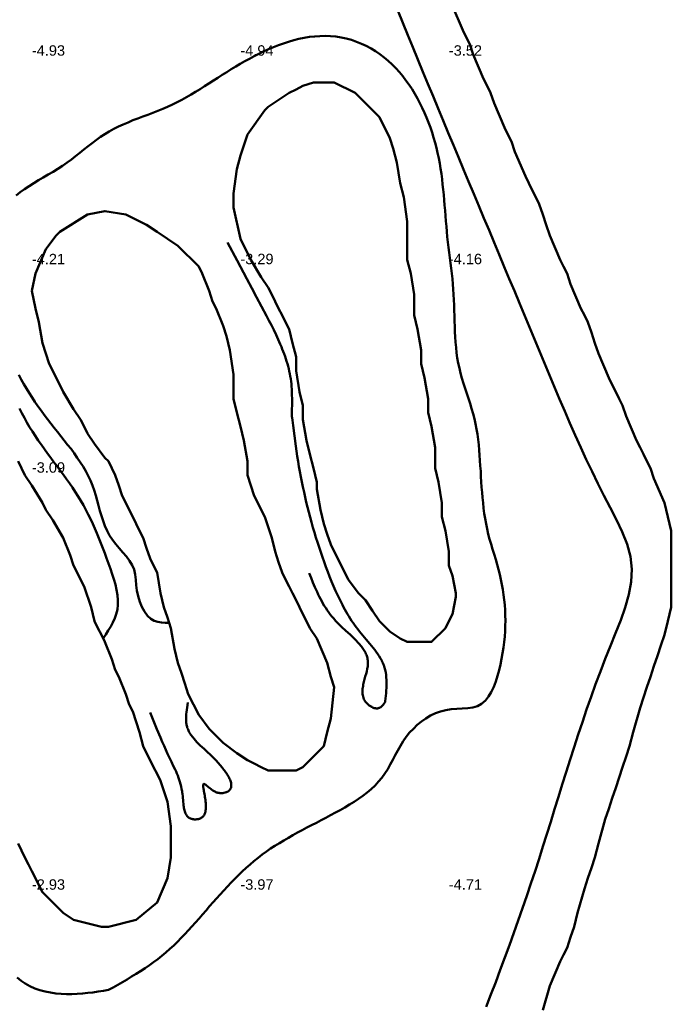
# Model space of a CAD drawing. Header units: metres. Extents: x 239209 to 240490, y 582227 to 583974.
# Tile 40 of 42: x 240108 to 240202, y 583430 to 583572. Entities that reach past the tile are written whole.
import ezdxf

# ---------------------------------------------------------------- set-up
doc = ezdxf.new("R2010")
doc.units = ezdxf.units.M
for name, color, linetype, lineweight in [('B-WE-GW-WATERGANG_BODEM-G', 90, 'Continuous', 18), ('B-WE-SURFACE-GRENS-G', 150, 'Continuous', 18), ('TM-SURFACE-TIN-LABELPeiling axel', 7, 'Continuous', 18)]:
    doc.layers.add(name, color=color, linetype=linetype, lineweight=lineweight)
doc.styles.get("Standard").update_dxf_attribs({"font": 'arial.ttf'})

# ---------------------------------------------------------------- blocks, each defined once
blk = doc.blocks.new('*U549')
at = {"layer": 'TM-SURFACE-TIN-LABELPeiling axel', "color": 7, "linetype": 'Continuous', "lineweight": 18, "insert": (240109.99, 583447.09, -2.93), "char_height": 1.5, "attachment_point": 4}
blk.add_mtext('{\\fArial|b0|i0|c0|p34;-2.93}', dxfattribs=at)
blk = doc.blocks.new('*U550')
at = {"layer": 'TM-SURFACE-TIN-LABELPeiling axel', "color": 7, "linetype": 'Continuous', "lineweight": 18, "insert": (240109.99, 583507.09, -3.09), "char_height": 1.5, "attachment_point": 4}
blk.add_mtext('{\\fArial|b0|i0|c0|p34;-3.09}', dxfattribs=at)
blk = doc.blocks.new('*U551')
at = {"layer": 'TM-SURFACE-TIN-LABELPeiling axel', "color": 7, "linetype": 'Continuous', "lineweight": 18, "insert": (240109.99, 583537.09, -4.21), "char_height": 1.5, "attachment_point": 4}
blk.add_mtext('{\\fArial|b0|i0|c0|p34;-4.21}', dxfattribs=at)
blk = doc.blocks.new('*U552')
at = {"layer": 'TM-SURFACE-TIN-LABELPeiling axel', "color": 7, "linetype": 'Continuous', "lineweight": 18, "insert": (240109.99, 583567.09, -4.93), "char_height": 1.5, "attachment_point": 4}
blk.add_mtext('{\\fArial|b0|i0|c0|p34;-4.93}', dxfattribs=at)
blk = doc.blocks.new('*U580')
at = {"layer": 'TM-SURFACE-TIN-LABELPeiling axel', "color": 7, "linetype": 'Continuous', "lineweight": 18, "insert": (240139.99, 583447.09, -3.97), "char_height": 1.5, "attachment_point": 4}
blk.add_mtext('{\\fArial|b0|i0|c0|p34;-3.97}', dxfattribs=at)
blk = doc.blocks.new('*U581')
at = {"layer": 'TM-SURFACE-TIN-LABELPeiling axel', "color": 7, "linetype": 'Continuous', "lineweight": 18, "insert": (240139.99, 583537.09, -3.29), "char_height": 1.5, "attachment_point": 4}
blk.add_mtext('{\\fArial|b0|i0|c0|p34;-3.29}', dxfattribs=at)
blk = doc.blocks.new('*U582')
at = {"layer": 'TM-SURFACE-TIN-LABELPeiling axel', "color": 7, "linetype": 'Continuous', "lineweight": 18, "insert": (240139.99, 583567.09, -4.94), "char_height": 1.5, "attachment_point": 4}
blk.add_mtext('{\\fArial|b0|i0|c0|p34;-4.94}', dxfattribs=at)
blk = doc.blocks.new('*U601')
at = {"layer": 'TM-SURFACE-TIN-LABELPeiling axel', "color": 7, "linetype": 'Continuous', "lineweight": 18, "insert": (240169.99, 583447.09, -4.71), "char_height": 1.5, "attachment_point": 4}
blk.add_mtext('{\\fArial|b0|i0|c0|p34;-4.71}', dxfattribs=at)
blk = doc.blocks.new('*U602')
at = {"layer": 'TM-SURFACE-TIN-LABELPeiling axel', "color": 7, "linetype": 'Continuous', "lineweight": 18, "insert": (240169.99, 583537.09, -4.16), "char_height": 1.5, "attachment_point": 4}
blk.add_mtext('{\\fArial|b0|i0|c0|p34;-4.16}', dxfattribs=at)
blk = doc.blocks.new('*U603')
at = {"layer": 'TM-SURFACE-TIN-LABELPeiling axel', "color": 7, "linetype": 'Continuous', "lineweight": 18, "insert": (240169.99, 583567.09, -3.52), "char_height": 1.5, "attachment_point": 4}
blk.add_mtext('{\\fArial|b0|i0|c0|p34;-3.52}', dxfattribs=at)

msp = doc.modelspace()

# ---------------------------------------------------------------- linework, layer by layer
at = {"layer": 'B-WE-GW-WATERGANG_BODEM-G', "lineweight": 50}
for points in [[(240175.37, 583429.51, -4.59), (240176.05, 583431.29, -4.58), (240176.73, 583433.06, -4.59), (240177.39, 583434.83, -4.54), (240178.06, 583436.61, -4.5), (240178.71, 583438.38, -4.49), (240179.35, 583440.16, -4.46), (240179.98, 583441.93, -4.47), (240180.6, 583443.71, -4.47), (240181.21, 583445.48, -4.48), (240181.81, 583447.26, -4.43), (240182.4, 583449.03, -4.45), (240182.97, 583450.81, -4.43), (240183.53, 583452.58, -4.38), (240184.09, 583454.36, -4.37), (240184.65, 583456.14, -4.37), (240185.2, 583457.92, -4.41), (240185.75, 583459.7, -4.41), (240186.3, 583461.49, -4.43), (240186.86, 583463.28, -4.46), (240187.43, 583465.07, -4.44), (240188.01, 583466.87, -4.39), (240188.59, 583468.67, -4.46), (240189.2, 583470.47, -4.45), (240189.81, 583472.28, -4.45), (240190.45, 583474.1, -4.47), (240191.11, 583475.92, -4.47), (240191.79, 583477.75, -4.47), (240192.5, 583479.58, -4.45), (240193.23, 583481.42, -4.36), (240193.99, 583483.27, -4.31), (240194.72, 583485.12, -4.31), (240195.37, 583486.97, -4.3), (240195.89, 583488.82, -4.29), (240196.22, 583490.65, -4.26), (240196.32, 583492.47, -4.26), (240196.12, 583494.27, -4.33), (240195.64, 583496.05, -4.33), (240194.95, 583497.82, -4.27), (240194.11, 583499.58, -4.32), (240193.21, 583501.32, -4.34), (240192.31, 583503.07, -4.33), (240191.44, 583504.8, -4.34), (240190.59, 583506.54, -4.35), (240189.77, 583508.27, -4.4), (240188.96, 583510, -4.45), (240188.18, 583511.73, -4.47), (240187.41, 583513.46, -4.45), (240186.66, 583515.19, -4.43), (240185.92, 583516.92, -4.48), (240185.18, 583518.64, -4.54), (240184.46, 583520.37, -4.57), (240183.74, 583522.1, -4.59), (240183.02, 583523.83, -4.63), (240182.3, 583525.56, -4.6), (240181.58, 583527.29, -4.58), (240180.86, 583529.03, -4.59), (240180.14, 583530.76, -4.53), (240179.42, 583532.5, -4.55), (240178.69, 583534.24, -4.55), (240177.96, 583535.99, -4.52), (240177.23, 583537.73, -4.56), (240176.5, 583539.48, -4.6), (240175.77, 583541.23, -4.62), (240175.04, 583542.98, -4.62), (240174.3, 583544.73, -4.6), (240173.57, 583546.48, -4.62), (240172.84, 583548.23, -4.67), (240172.1, 583549.99, -4.61), (240171.37, 583551.74, -4.59), (240170.64, 583553.5, -4.59), (240169.9, 583555.25, -4.62), (240169.17, 583557.01, -4.62), (240168.44, 583558.77, -4.62), (240167.71, 583560.52, -4.64), (240166.98, 583562.28, -4.62), (240166.25, 583564.04, -4.61), (240165.52, 583565.8, -4.62), (240164.8, 583567.56, -4.59), (240164.08, 583569.32, -4.57), (240163.35, 583571.07, -4.55), (240162.63, 583572.83, -4.56)], [(240107.88, 583433.73, -4.93), (240108.44, 583433.26, -4.92), (240109.05, 583432.84, -4.93), (240109.72, 583432.47, -4.94), (240110.42, 583432.16, -5.03), (240111.15, 583431.91, -5.1), (240111.91, 583431.7, -5), (240112.68, 583431.54, -4.98), (240113.45, 583431.43, -4.97), (240114.23, 583431.36, -5), (240114.99, 583431.32, -5), (240115.76, 583431.32, -5.07), (240116.52, 583431.35, -5.12), (240117.28, 583431.41, -5.14), (240118.03, 583431.49, -5.15), (240118.78, 583431.58, -5.15), (240119.53, 583431.69, -5.19), (240120.28, 583431.81, -5.2), (240121.03, 583431.93, -5.2), (240121.7, 583432.3, -5.15), (240122.37, 583432.68, -5.08), (240123.03, 583433.06, -5.01), (240123.69, 583433.45, -4.94), (240124.34, 583433.84, -4.9), (240124.99, 583434.24, -4.86), (240125.64, 583434.64, -4.86), (240126.27, 583435.06, -4.82), (240126.9, 583435.48, -4.81), (240127.51, 583435.92, -4.79), (240128.12, 583436.38, -4.76), (240128.71, 583436.84, -4.71), (240129.29, 583437.33, -4.68), (240129.85, 583437.83, -4.66), (240130.4, 583438.34, -4.65), (240130.95, 583438.87, -4.63), (240131.48, 583439.41, -4.62), (240132, 583439.96, -4.64), (240132.52, 583440.51, -4.62), (240133.03, 583441.08, -4.65), (240133.54, 583441.65, -4.63), (240134.05, 583442.23, -4.64), (240134.55, 583442.8, -4.63), (240135.06, 583443.38, -4.65), (240135.56, 583443.96, -4.65), (240136.07, 583444.54, -4.64), (240136.58, 583445.11, -4.62), (240137.09, 583445.68, -4.6), (240137.6, 583446.25, -4.57), (240138.12, 583446.81, -4.53), (240138.65, 583447.37, -4.56), (240139.18, 583447.91, -4.56), (240139.72, 583448.45, -4.58), (240140.26, 583448.97, -4.54), (240140.81, 583449.49, -4.54), (240141.38, 583449.99, -4.53), (240141.95, 583450.47, -4.55), (240142.53, 583450.94, -4.55), (240143.13, 583451.4, -4.56), (240143.73, 583451.84, -4.56), (240144.35, 583452.26, -4.56), (240144.97, 583452.67, -4.57), (240145.61, 583453.07, -4.6), (240146.25, 583453.45, -4.61), (240146.9, 583453.83, -4.63), (240147.56, 583454.2, -4.63), (240148.23, 583454.56, -4.64), (240148.9, 583454.92, -4.67), (240149.57, 583455.28, -4.66), (240150.25, 583455.63, -4.68), (240150.93, 583455.99, -4.7), (240151.61, 583456.34, -4.69), (240152.29, 583456.7, -4.71), (240152.98, 583457.07, -4.72), (240153.66, 583457.44, -4.71), (240154.35, 583457.81, -4.75), (240155.03, 583458.2, -4.76), (240155.7, 583458.6, -4.76), (240156.36, 583459.01, -4.8), (240157.01, 583459.44, -4.82), (240157.63, 583459.88, -4.8), (240158.24, 583460.35, -4.79), (240158.82, 583460.84, -4.78), (240159.37, 583461.36, -4.79), (240159.88, 583461.9, -4.77), (240160.35, 583462.47, -4.79), (240160.79, 583463.08, -4.78), (240161.19, 583463.71, -4.74), (240161.56, 583464.36, -4.73), (240161.91, 583465.03, -4.76), (240162.27, 583465.7, -4.74), (240162.63, 583466.38, -4.66), (240163.01, 583467.05, -4.71), (240163.41, 583467.7, -4.67), (240163.86, 583468.34, -4.65), (240164.35, 583468.95, -4.62), (240164.88, 583469.52, -4.64), (240165.45, 583470.06, -4.7), (240166.06, 583470.55, -4.64), (240166.7, 583471, -4.58), (240167.37, 583471.4, -4.57), (240168.07, 583471.73, -4.56), (240168.8, 583472, -4.57), (240169.56, 583472.2, -4.57), (240170.33, 583472.33, -4.57), (240171.13, 583472.39, -4.57), (240171.92, 583472.43, -4.61), (240172.7, 583472.48, -4.6), (240173.43, 583472.58, -4.59), (240174.11, 583472.78, -4.57), (240174.71, 583473.11, -4.57), (240175.24, 583473.57, -4.61), (240175.7, 583474.13, -4.6), (240176.1, 583474.79, -4.6), (240176.44, 583475.52, -4.57), (240176.74, 583476.3, -4.56), (240177, 583477.11, -4.61), (240177.22, 583477.94, -4.6), (240177.41, 583478.77, -4.6), (240177.58, 583479.58, -4.67), (240177.73, 583480.39, -4.74), (240177.85, 583481.19, -4.74), (240177.95, 583481.98, -4.68), (240178.03, 583482.76, -4.72), (240178.08, 583483.54, -4.72), (240178.11, 583484.3, -4.73), (240178.12, 583485.07, -4.74), (240178.11, 583485.82, -4.74), (240178.08, 583486.57, -4.73), (240178.03, 583487.32, -4.73), (240177.96, 583488.06, -4.74), (240177.87, 583488.79, -4.72), (240177.76, 583489.53, -4.71), (240177.63, 583490.26, -4.7), (240177.49, 583490.98, -4.69), (240177.33, 583491.71, -4.7), (240177.15, 583492.43, -4.73), (240176.95, 583493.16, -4.76), (240176.74, 583493.88, -4.78), (240176.51, 583494.61, -4.76), (240176.29, 583495.33, -4.75), (240176.07, 583496.06, -4.73), (240175.85, 583496.79, -4.72), (240175.66, 583497.53, -4.71), (240175.49, 583498.26, -4.7), (240175.34, 583499.01, -4.68), (240175.2, 583499.75, -4.68), (240175.09, 583500.5, -4.66), (240174.99, 583501.25, -4.65), (240174.91, 583502.01, -4.64), (240174.83, 583502.77, -4.62), (240174.77, 583503.52, -4.6), (240174.71, 583504.28, -4.58), (240174.66, 583505.04, -4.58), (240174.61, 583505.81, -4.59), (240174.57, 583506.57, -4.6), (240174.52, 583507.33, -4.62), (240174.47, 583508.09, -4.61), (240174.42, 583508.85, -4.62), (240174.36, 583509.61, -4.62), (240174.29, 583510.37, -4.64), (240174.2, 583511.13, -4.65), (240174.1, 583511.88, -4.64), (240173.98, 583512.63, -4.64), (240173.84, 583513.37, -4.64), (240173.67, 583514.11, -4.63), (240173.48, 583514.84, -4.63), (240173.27, 583515.57, -4.63), (240173.04, 583516.3, -4.63), (240172.81, 583517.02, -4.61), (240172.57, 583517.75, -4.61), (240172.33, 583518.47, -4.59), (240172.1, 583519.2, -4.59), (240171.88, 583519.93, -4.6), (240171.68, 583520.65, -4.62), (240171.5, 583521.39, -4.64), (240171.34, 583522.13, -4.64), (240171.21, 583522.87, -4.63), (240171.1, 583523.62, -4.61), (240171.02, 583524.37, -4.62), (240170.95, 583525.12, -4.63), (240170.9, 583525.88, -4.62), (240170.86, 583526.64, -4.61), (240170.83, 583527.4, -4.61), (240170.81, 583528.16, -4.62), (240170.79, 583528.92, -4.64), (240170.77, 583529.69, -4.62), (240170.75, 583530.45, -4.6), (240170.72, 583531.22, -4.57), (240170.68, 583531.98, -4.56), (240170.63, 583532.74, -4.57), (240170.57, 583533.5, -4.58), (240170.5, 583534.25, -4.6), (240170.42, 583535.01, -4.62), (240170.33, 583535.76, -4.62), (240170.23, 583536.51, -4.62), (240170.14, 583537.27, -4.63), (240170.04, 583538.02, -4.62), (240169.94, 583538.77, -4.62), (240169.85, 583539.53, -4.63), (240169.77, 583540.28, -4.65), (240169.7, 583541.04, -4.65), (240169.63, 583541.79, -4.63), (240169.56, 583542.55, -4.63), (240169.5, 583543.3, -4.64), (240169.44, 583544.06, -4.66), (240169.38, 583544.82, -4.67), (240169.32, 583545.58, -4.68), (240169.25, 583546.33, -4.7), (240169.18, 583547.09, -4.7), (240169.1, 583547.84, -4.7), (240169.01, 583548.6, -4.69), (240168.91, 583549.35, -4.67), (240168.8, 583550.1, -4.67), (240168.67, 583550.85, -4.64), (240168.53, 583551.6, -4.61), (240168.37, 583552.35, -4.59), (240168.2, 583553.09, -4.59), (240168.01, 583553.83, -4.59), (240167.8, 583554.57, -4.57), (240167.57, 583555.3, -4.56), (240167.33, 583556.02, -4.58), (240167.07, 583556.74, -4.58), (240166.78, 583557.45, -4.59), (240166.48, 583558.15, -4.59), (240166.16, 583558.85, -4.61), (240165.82, 583559.53, -4.61), (240165.47, 583560.21, -4.59), (240165.09, 583560.87, -4.59), (240164.69, 583561.52, -4.58), (240164.26, 583562.16, -4.57), (240163.82, 583562.78, -4.57), (240163.36, 583563.39, -4.59), (240162.87, 583563.98, -4.61), (240162.36, 583564.55, -4.62), (240161.83, 583565.1, -4.64), (240161.27, 583565.62, -4.63), (240160.69, 583566.11, -4.64), (240160.08, 583566.57, -4.61), (240159.44, 583567, -4.62), (240158.79, 583567.39, -4.62), (240158.11, 583567.75, -4.63), (240157.41, 583568.08, -4.65), (240156.7, 583568.36, -4.66), (240155.97, 583568.61, -4.66), (240155.23, 583568.81, -4.64), (240154.48, 583568.97, -4.66), (240153.73, 583569.09, -4.67), (240152.97, 583569.16, -4.67), (240152.21, 583569.19, -4.67), (240151.45, 583569.18, -4.66), (240150.69, 583569.13, -4.64), (240149.93, 583569.04, -4.6), (240149.17, 583568.92, -4.59), (240148.42, 583568.76, -4.59), (240147.67, 583568.58, -4.6), (240146.93, 583568.36, -4.6), (240146.19, 583568.12, -4.61), (240145.46, 583567.86, -4.6), (240144.74, 583567.58, -4.59), (240144.03, 583567.27, -4.62), (240143.33, 583566.96, -4.64), (240142.64, 583566.62, -4.63), (240141.97, 583566.28, -4.64), (240141.29, 583565.92, -4.64), (240140.63, 583565.55, -4.62), (240139.97, 583565.17, -4.6), (240139.32, 583564.78, -4.58), (240138.67, 583564.39, -4.57), (240138.03, 583563.99, -4.6), (240137.39, 583563.58, -4.58), (240136.75, 583563.18, -4.58), (240136.11, 583562.77, -4.56), (240135.47, 583562.36, -4.55), (240134.83, 583561.95, -4.56), (240134.19, 583561.55, -4.56), (240133.54, 583561.15, -4.51), (240132.89, 583560.76, -4.49), (240132.23, 583560.38, -4.5), (240131.57, 583560.01, -4.5), (240130.9, 583559.65, -4.52), (240130.22, 583559.31, -4.49), (240129.53, 583558.99, -4.48), (240128.82, 583558.69, -4.47), (240128.11, 583558.4, -4.43), (240127.4, 583558.13, -4.42), (240126.68, 583557.86, -4.4), (240125.96, 583557.59, -4.43), (240125.24, 583557.32, -4.43), (240124.53, 583557.05, -4.44), (240123.83, 583556.76, -4.42), (240123.13, 583556.47, -4.41), (240122.45, 583556.15, -4.4), (240121.78, 583555.82, -4.41), (240121.12, 583555.46, -4.41), (240120.49, 583555.08, -4.39), (240119.87, 583554.66, -4.35), (240119.27, 583554.23, -4.35), (240118.67, 583553.78, -4.34), (240118.08, 583553.32, -4.33), (240117.49, 583552.85, -4.32), (240116.89, 583552.37, -4.31), (240116.29, 583551.9, -4.32), (240115.68, 583551.42, -4.32), (240115.05, 583550.96, -4.34), (240114.4, 583550.51, -4.34), (240113.72, 583550.08, -4.34), (240113.04, 583549.65, -4.34), (240112.34, 583549.24, -4.33), (240111.64, 583548.83, -4.33), (240110.94, 583548.42, -4.34), (240110.26, 583548, -4.33), (240109.58, 583547.58, -4.36), (240108.93, 583547.15, -4.34), (240108.31, 583546.7, -4.33), (240107.72, 583546.24, -4.31)], [(240149.89, 583491.91, -3.15), (240150.16, 583491.23, -3.16), (240150.44, 583490.54, -3.18), (240150.72, 583489.86, -3.2), (240151.02, 583489.19, -3.2), (240151.18, 583488.85, -3.2), (240151.35, 583488.52, -3.2), (240151.52, 583488.19, -3.2), (240151.69, 583487.86, -3.19), (240151.87, 583487.54, -3.2), (240152.07, 583487.21, -3.2), (240152.27, 583486.89, -3.2), (240152.48, 583486.58, -3.2), (240152.7, 583486.26, -3.2), (240152.93, 583485.95, -3.19), (240153.17, 583485.65, -3.2), (240153.42, 583485.35, -3.21), (240153.69, 583485.05, -3.22), (240153.96, 583484.76, -3.24), (240154.25, 583484.47, -3.26), (240154.55, 583484.18, -3.28), (240155.16, 583483.62, -3.33), (240155.77, 583483.06, -3.38), (240156.07, 583482.78, -3.41), (240156.36, 583482.5, -3.43), (240156.64, 583482.22, -3.46), (240156.91, 583481.94, -3.49), (240157.17, 583481.65, -3.52), (240157.29, 583481.51, -3.52), (240157.41, 583481.36, -3.53), (240157.52, 583481.21, -3.54), (240157.62, 583481.07, -3.55), (240157.72, 583480.92, -3.57), (240157.81, 583480.77, -3.58), (240157.9, 583480.62, -3.59), (240157.98, 583480.46, -3.6), (240158.06, 583480.31, -3.61), (240158.12, 583480.16, -3.62), (240158.18, 583480, -3.63), (240158.23, 583479.84, -3.64), (240158.27, 583479.68, -3.65), (240158.3, 583479.51, -3.66), (240158.33, 583479.35, -3.67), (240158.34, 583479.18, -3.68), (240158.35, 583479.01, -3.69), (240158.34, 583478.84, -3.7), (240158.33, 583478.67, -3.7), (240158.31, 583478.49, -3.71), (240158.28, 583478.31, -3.71), (240158.25, 583478.13, -3.71), (240158.17, 583477.77, -3.72), (240158.07, 583477.4, -3.72), (240157.97, 583477.02, -3.73), (240157.86, 583476.64, -3.73), (240157.76, 583476.25, -3.74), (240157.67, 583475.86, -3.76), (240157.64, 583475.66, -3.76), (240157.61, 583475.46, -3.77), (240157.58, 583475.27, -3.78), (240157.57, 583475.08, -3.79), (240157.56, 583474.88, -3.79), (240157.56, 583474.69, -3.79), (240157.58, 583474.5, -3.79), (240157.6, 583474.32, -3.79), (240157.64, 583474.14, -3.79), (240157.7, 583473.96, -3.79), (240157.77, 583473.78, -3.8), (240157.85, 583473.61, -3.8), (240157.96, 583473.45, -3.81), (240158.02, 583473.37, -3.81), (240158.08, 583473.29, -3.82), (240158.22, 583473.13, -3.82), (240158.37, 583472.99, -3.83), (240158.54, 583472.86, -3.85), (240158.71, 583472.74, -3.86), (240158.89, 583472.64, -3.88), (240158.98, 583472.59, -3.88), (240159.08, 583472.55, -3.89), (240159.17, 583472.52, -3.9), (240159.26, 583472.49, -3.91), (240159.36, 583472.47, -3.92), (240159.45, 583472.45, -3.93), (240159.54, 583472.44, -3.94), (240159.63, 583472.44, -3.95), (240159.72, 583472.44, -3.95), (240159.8, 583472.45, -3.96), (240159.89, 583472.47, -3.97), (240159.97, 583472.5, -3.98), (240160.04, 583472.54, -3.98), (240160.12, 583472.58, -3.98), (240160.19, 583472.63, -3.99), (240160.26, 583472.68, -3.99), (240160.33, 583472.74, -3.99), (240160.4, 583472.81, -3.99), (240160.52, 583472.95, -3.99), (240160.65, 583473.11, -3.98), (240160.77, 583473.28, -3.98), (240160.83, 583473.36, -3.98), (240160.84, 583473.38, -3.98), (240160.85, 583473.39, -3.98), (240160.85, 583473.41, -3.98), (240160.85, 583473.46, -3.98), (240160.93, 583474.24, -3.94), (240160.96, 583474.62, -3.92), (240160.99, 583475.01, -3.91), (240161.01, 583475.4, -3.89), (240161.02, 583475.78, -3.87), (240161.02, 583476.16, -3.85), (240161.01, 583476.53, -3.83), (240160.99, 583476.9, -3.81), (240160.95, 583477.26, -3.79), (240160.9, 583477.62, -3.76), (240160.86, 583477.8, -3.74), (240160.82, 583477.98, -3.73), (240160.78, 583478.15, -3.72), (240160.73, 583478.32, -3.71), (240160.68, 583478.49, -3.7), (240160.62, 583478.66, -3.69), (240160.55, 583478.83, -3.68), (240160.48, 583478.99, -3.67), (240160.41, 583479.15, -3.66), (240160.33, 583479.32, -3.65), (240160.16, 583479.63, -3.64), (240159.97, 583479.95, -3.63), (240159.77, 583480.25, -3.62), (240159.55, 583480.56, -3.61), (240159.33, 583480.86, -3.58), (240159.09, 583481.16, -3.57), (240158.85, 583481.45, -3.54), (240158.61, 583481.75, -3.52), (240158.1, 583482.34, -3.51), (240157.6, 583482.93, -3.48), (240157.35, 583483.22, -3.47), (240157.11, 583483.52, -3.47), (240156.88, 583483.82, -3.45), (240156.65, 583484.13, -3.42), (240156.43, 583484.44, -3.4), (240156.21, 583484.75, -3.34), (240156, 583485.06, -3.34), (240155.79, 583485.38, -3.32), (240155.59, 583485.7, -3.29), (240155.4, 583486.02, -3.26), (240155.21, 583486.34, -3.26), (240155.02, 583486.67, -3.25), (240154.84, 583487, -3.25), (240154.67, 583487.33, -3.24), (240154.33, 583487.99, -3.23), (240154.01, 583488.66, -3.23), (240153.7, 583489.34, -3.23), (240153.4, 583490.03, -3.21), (240153.11, 583490.71, -3.22), (240152.84, 583491.41, -3.22), (240152.57, 583492.1, -3.19), (240152.31, 583492.8, -3.16), (240152.05, 583493.51, -3.15), (240151.8, 583494.21, -3.14), (240151.56, 583494.92, -3.14), (240151.32, 583495.63, -3.12), (240151.09, 583496.34, -3.12), (240150.87, 583497.05, -3.11), (240150.65, 583497.77, -3.12), (240150.44, 583498.49, -3.15), (240150.24, 583499.21, -3.15), (240150.04, 583499.93, -3.15), (240149.85, 583500.65, -3.15), (240149.66, 583501.38, -3.16), (240149.48, 583502.11, -3.15), (240149.31, 583502.84, -3.13), (240149.15, 583503.57, -3.14), (240148.99, 583504.3, -3.16), (240148.84, 583505.03, -3.2), (240148.69, 583505.76, -3.18), (240148.55, 583506.5, -3.17), (240148.42, 583507.24, -3.17), (240148.29, 583507.97, -3.17), (240148.18, 583508.71, -3.17), (240148.06, 583509.45, -3.16), (240147.96, 583510.19, -3.17), (240147.76, 583511.67, -3.13), (240147.57, 583513.15, -3.1), (240147.48, 583513.89, -3.12), (240147.43, 583514.26, -3.13), (240147.41, 583514.45, -3.13), (240147.4, 583514.54, -3.13), (240147.39, 583514.59, -3.13), (240147.39, 583514.63, -3.14), (240147.41, 583515.39, -3.15), (240147.43, 583516.14, -3.15), (240147.43, 583516.89, -3.17), (240147.42, 583517.64, -3.17), (240147.4, 583518.01, -3.16), (240147.39, 583518.39, -3.17), (240147.36, 583518.76, -3.16), (240147.33, 583519.13, -3.17), (240147.28, 583519.49, -3.19), (240147.23, 583519.86, -3.19), (240147.18, 583520.22, -3.21), (240147.11, 583520.59, -3.21), (240147.03, 583520.95, -3.23), (240146.95, 583521.31, -3.23), (240146.86, 583521.67, -3.23), (240146.76, 583522.02, -3.22), (240146.65, 583522.38, -3.25), (240146.54, 583522.73, -3.24), (240146.42, 583523.08, -3.25), (240146.3, 583523.44, -3.27), (240146.17, 583523.79, -3.28), (240146.03, 583524.13, -3.31), (240145.89, 583524.48, -3.3), (240145.74, 583524.83, -3.28), (240145.44, 583525.52, -3.28), (240145.12, 583526.21, -3.27), (240144.79, 583526.89, -3.28), (240144.45, 583527.57, -3.25), (240144.1, 583528.24, -3.23), (240143.75, 583528.92, -3.26), (240143.04, 583530.26, -3.16), (240142.33, 583531.59, -3.16), (240141.63, 583532.92, -3.17), (240140.93, 583534.24, -3.2), (240139.53, 583536.87, -3.12), (240138.14, 583539.49, -3.15)], [(240108.12, 583520.43, -3.39), (240108.46, 583519.77, -3.39), (240108.83, 583519.11, -3.37), (240109.21, 583518.47, -3.36), (240109.6, 583517.82, -3.33), (240110.01, 583517.19, -3.28), (240110.43, 583516.55, -3.27), (240110.86, 583515.92, -3.26), (240111.31, 583515.3, -3.25), (240111.76, 583514.67, -3.24), (240112.23, 583514.05, -3.25), (240112.7, 583513.44, -3.23), (240113.18, 583512.82, -3.21), (240113.66, 583512.21, -3.23), (240114.15, 583511.6, -3.21), (240114.64, 583510.99, -3.18), (240115.14, 583510.38, -3.16), (240115.64, 583509.77, -3.14), (240116.09, 583509.14, -3.15), (240116.53, 583508.51, -3.12), (240116.95, 583507.88, -3.09), (240117.36, 583507.24, -3.1), (240117.75, 583506.58, -3.11), (240118.1, 583505.92, -3.12), (240118.43, 583505.23, -3.1), (240118.71, 583504.53, -3.1), (240118.96, 583503.82, -3.11), (240119.18, 583503.09, -3.08), (240119.39, 583502.35, -3.08), (240119.59, 583501.61, -3.08), (240119.79, 583500.87, -3.08), (240120, 583500.13, -3.1), (240120.24, 583499.41, -3.11), (240120.5, 583498.7, -3.12), (240120.81, 583498, -3.14), (240121.16, 583497.33, -3.12), (240121.57, 583496.68, -3.12), (240122.05, 583496.07, -3.13), (240122.56, 583495.47, -3.13), (240123.09, 583494.88, -3.11), (240123.6, 583494.29, -3.08), (240124.06, 583493.69, -3.06), (240124.44, 583493.06, -3.04), (240124.71, 583492.4, -3.06), (240124.87, 583491.7, -3.06), (240124.95, 583490.95, -3.05), (240125.01, 583490.18, -3.06), (240125.1, 583489.38, -3.06), (240125.27, 583488.58, -3.06), (240125.52, 583487.78, -3.04), (240125.83, 583487.03, -3.01), (240126.21, 583486.36, -2.98), (240126.63, 583485.78, -2.94), (240127.09, 583485.34, -2.9), (240127.59, 583485.04, -2.88), (240128.11, 583484.87, -2.85), (240128.64, 583484.78, -2.81), (240129.19, 583484.75, -2.78), (240129.75, 583484.75, -2.77)], [(240120.25, 583482.5, -2.9), (240120.63, 583483.06, -2.97), (240120.99, 583483.63, -3.03), (240121.34, 583484.21, -3.06), (240121.65, 583484.8, -3.07), (240121.92, 583485.4, -3.03), (240122.14, 583486.02, -3), (240122.3, 583486.67, -3.03), (240122.38, 583487.34, -3.04), (240122.38, 583488.03, -3.05), (240122.31, 583488.75, -3.08), (240122.18, 583489.49, -3.08), (240122.01, 583490.25, -3.07), (240121.79, 583491.01, -3.06), (240121.55, 583491.77, -3.08), (240121.29, 583492.53, -3.09), (240121.02, 583493.29, -3.11), (240120.75, 583494.04, -3.16), (240120.48, 583494.78, -3.17), (240120.2, 583495.5, -3.21), (240119.93, 583496.22, -3.23), (240119.64, 583496.93, -3.17), (240119.35, 583497.64, -3.16), (240119.05, 583498.33, -3.17), (240118.75, 583499.01, -3.16), (240118.43, 583499.69, -3.15), (240118.1, 583500.36, -3.15), (240117.76, 583501.02, -3.15), (240117.4, 583501.67, -3.2), (240117.03, 583502.31, -3.21), (240116.64, 583502.95, -3.19), (240116.24, 583503.58, -3.16), (240115.83, 583504.21, -3.13), (240115.4, 583504.83, -3.13), (240114.96, 583505.44, -3.16), (240114.52, 583506.06, -3.12), (240114.07, 583506.67, -3.09), (240113.61, 583507.28, -3.11), (240113.16, 583507.89, -3.14), (240112.7, 583508.51, -3.16), (240112.25, 583509.12, -3.17), (240111.8, 583509.74, -3.15), (240111.36, 583510.36, -3.18), (240110.92, 583510.99, -3.23), (240110.49, 583511.62, -3.24), (240110.07, 583512.26, -3.25), (240109.67, 583512.91, -3.25), (240109.28, 583513.57, -3.24), (240108.91, 583514.23, -3.25), (240108.56, 583514.91, -3.29), (240108.21, 583515.59, -3.29)], [(240132.42, 583473.28, -2.88), (240132.32, 583472.59, -2.92), (240132.27, 583472.25, -2.95), (240132.23, 583471.92, -2.98), (240132.2, 583471.59, -3), (240132.18, 583471.26, -3.02), (240132.17, 583471.1, -3.03), (240132.17, 583470.94, -3.04), (240132.17, 583470.79, -3.05), (240132.18, 583470.64, -3.05), (240132.19, 583470.48, -3.06), (240132.21, 583470.34, -3.06), (240132.23, 583470.19, -3.07), (240132.25, 583470.05, -3.08), (240132.28, 583469.91, -3.08), (240132.32, 583469.77, -3.08), (240132.36, 583469.64, -3.09), (240132.41, 583469.5, -3.1), (240132.46, 583469.38, -3.11), (240132.51, 583469.25, -3.11), (240132.57, 583469.12, -3.11), (240132.64, 583469, -3.12), (240132.71, 583468.88, -3.13), (240132.79, 583468.76, -3.13), (240132.87, 583468.64, -3.14), (240132.95, 583468.52, -3.15), (240133.04, 583468.4, -3.16), (240133.13, 583468.29, -3.16), (240133.32, 583468.05, -3.17), (240133.53, 583467.82, -3.17), (240133.75, 583467.59, -3.17), (240133.99, 583467.36, -3.17), (240134.23, 583467.12, -3.17), (240134.49, 583466.88, -3.18), (240134.76, 583466.63, -3.19), (240135.03, 583466.38, -3.2), (240135.31, 583466.11, -3.2), (240135.6, 583465.84, -3.21), (240135.9, 583465.55, -3.21), (240136.2, 583465.25, -3.23), (240136.5, 583464.93, -3.25), (240136.79, 583464.61, -3.26), (240137.08, 583464.28, -3.28), (240137.36, 583463.95, -3.29), (240137.49, 583463.78, -3.3), (240137.62, 583463.62, -3.31), (240137.75, 583463.45, -3.32), (240137.87, 583463.28, -3.32), (240137.98, 583463.12, -3.34), (240138.09, 583462.95, -3.35), (240138.19, 583462.79, -3.38), (240138.28, 583462.63, -3.4), (240138.36, 583462.47, -3.42), (240138.44, 583462.32, -3.44), (240138.51, 583462.16, -3.46), (240138.56, 583462.01, -3.48), (240138.61, 583461.87, -3.49), (240138.65, 583461.73, -3.51), (240138.67, 583461.59, -3.52), (240138.69, 583461.45, -3.54), (240138.69, 583461.32, -3.55), (240138.68, 583461.2, -3.56), (240138.66, 583461.08, -3.56), (240138.62, 583460.97, -3.57), (240138.6, 583460.91, -3.57), (240138.57, 583460.86, -3.57), (240138.54, 583460.81, -3.58), (240138.5, 583460.76, -3.58), (240138.46, 583460.71, -3.58), (240138.42, 583460.67, -3.58), (240138.38, 583460.62, -3.58), (240138.33, 583460.58, -3.58), (240138.27, 583460.54, -3.58), (240138.21, 583460.5, -3.58), (240138.15, 583460.46, -3.57), (240138.09, 583460.43, -3.57), (240138.02, 583460.4, -3.57), (240137.95, 583460.37, -3.57), (240137.79, 583460.32, -3.57), (240137.63, 583460.28, -3.57), (240137.47, 583460.25, -3.57), (240137.38, 583460.25, -3.58), (240137.29, 583460.24, -3.58), (240137.2, 583460.24, -3.58), (240137.11, 583460.25, -3.58), (240137.02, 583460.25, -3.58), (240136.93, 583460.27, -3.58), (240136.84, 583460.28, -3.58), (240136.75, 583460.3, -3.58), (240136.66, 583460.33, -3.58), (240136.57, 583460.36, -3.58), (240136.48, 583460.4, -3.58), (240136.39, 583460.44, -3.58), (240136.22, 583460.53, -3.57), (240136.05, 583460.63, -3.57), (240135.88, 583460.74, -3.56), (240135.73, 583460.86, -3.54), (240135.58, 583460.97, -3.53), (240135.43, 583461.09, -3.51), (240135.3, 583461.2, -3.5), (240135.18, 583461.3, -3.5), (240135.12, 583461.35, -3.49), (240135.07, 583461.4, -3.49), (240135.01, 583461.44, -3.48), (240134.97, 583461.47, -3.48), (240134.92, 583461.5, -3.48), (240134.88, 583461.53, -3.48), (240134.84, 583461.55, -3.47), (240134.8, 583461.56, -3.47), (240134.77, 583461.57, -3.47), (240134.75, 583461.58, -3.47), (240134.72, 583461.57, -3.47), (240134.7, 583461.56, -3.47), (240134.68, 583461.54, -3.47), (240134.67, 583461.52, -3.47), (240134.66, 583461.49, -3.47), (240134.65, 583461.46, -3.48), (240134.64, 583461.42, -3.48), (240134.64, 583461.37, -3.48), (240134.64, 583461.32, -3.48), (240134.64, 583461.27, -3.48), (240134.64, 583461.21, -3.48), (240134.65, 583461.15, -3.48), (240134.66, 583461.08, -3.48), (240134.67, 583461.01, -3.48), (240134.69, 583460.85, -3.48), (240134.72, 583460.69, -3.49), (240134.75, 583460.51, -3.5), (240134.78, 583460.32, -3.51), (240134.82, 583460.12, -3.51), (240134.86, 583459.91, -3.51), (240134.89, 583459.7, -3.5), (240134.93, 583459.48, -3.5), (240134.96, 583459.26, -3.5), (240134.98, 583459.04, -3.49), (240135.01, 583458.81, -3.51), (240135.02, 583458.59, -3.53), (240135.03, 583458.38, -3.56), (240135.03, 583458.16, -3.58), (240135.01, 583457.96, -3.59), (240134.99, 583457.76, -3.59), (240134.98, 583457.67, -3.59), (240134.96, 583457.57, -3.59), (240134.94, 583457.48, -3.6), (240134.91, 583457.39, -3.6), (240134.88, 583457.31, -3.6), (240134.85, 583457.23, -3.6), (240134.81, 583457.15, -3.6), (240134.77, 583457.08, -3.6), (240134.72, 583457.01, -3.6), (240134.67, 583456.94, -3.6), (240134.62, 583456.88, -3.6), (240134.56, 583456.82, -3.6), (240134.5, 583456.77, -3.6), (240134.43, 583456.72, -3.6), (240134.36, 583456.68, -3.59), (240134.28, 583456.64, -3.58), (240134.21, 583456.6, -3.57), (240134.13, 583456.57, -3.56), (240134.04, 583456.54, -3.55), (240133.96, 583456.52, -3.55), (240133.87, 583456.5, -3.54), (240133.79, 583456.49, -3.54), (240133.7, 583456.48, -3.53), (240133.61, 583456.47, -3.53), (240133.44, 583456.47, -3.52), (240133.35, 583456.47, -3.52), (240133.27, 583456.48, -3.52), (240133.18, 583456.49, -3.52), (240133.1, 583456.51, -3.52), (240133.02, 583456.53, -3.52), (240132.95, 583456.55, -3.51), (240132.87, 583456.57, -3.5), (240132.8, 583456.6, -3.5), (240132.73, 583456.64, -3.49), (240132.67, 583456.67, -3.48), (240132.61, 583456.71, -3.47), (240132.55, 583456.75, -3.47), (240132.49, 583456.8, -3.46), (240132.44, 583456.85, -3.45), (240132.34, 583456.95, -3.44), (240132.26, 583457.07, -3.43), (240132.18, 583457.19, -3.43), (240132.11, 583457.33, -3.42), (240132.05, 583457.47, -3.41), (240131.99, 583457.62, -3.41), (240131.95, 583457.78, -3.4), (240131.91, 583457.94, -3.4), (240131.87, 583458.11, -3.39), (240131.84, 583458.29, -3.39), (240131.82, 583458.47, -3.38), (240131.79, 583458.65, -3.38), (240131.76, 583459.02, -3.37), (240131.69, 583459.78, -3.37), (240131.65, 583460.16, -3.37), (240131.63, 583460.34, -3.38), (240131.6, 583460.52, -3.38), (240131.57, 583460.69, -3.38), (240131.54, 583460.87, -3.37), (240131.47, 583461.21, -3.37), (240131.39, 583461.54, -3.37), (240131.3, 583461.85, -3.37), (240131.2, 583462.17, -3.38), (240131.09, 583462.47, -3.39), (240130.98, 583462.77, -3.4), (240130.86, 583463.06, -3.41), (240130.73, 583463.35, -3.4), (240130.6, 583463.63, -3.39), (240130.34, 583464.19, -3.36), (240130.07, 583464.75, -3.33), (240129.8, 583465.32, -3.31), (240129.53, 583465.89, -3.27), (240129.27, 583466.47, -3.26), (240129.01, 583467.05, -3.23), (240128.75, 583467.64, -3.2), (240128.49, 583468.24, -3.17), (240127.99, 583469.44, -3.11), (240127.49, 583470.65, -3.03), (240126.99, 583471.86, -3.08)]]:
    msp.add_polyline3d(points, dxfattribs=at)
at = {"layer": 'B-WE-SURFACE-GRENS-G', "linetype": 'ByBlock', "lineweight": 50}
for points in [[(240170.5, 583573.5, -2.91), (240172, 583570, -2.9), (240172.5, 583569, -2.88), (240173, 583568, -2.87), (240173.5, 583566.5, -2.89), (240175, 583563, -2.94), (240175.5, 583562, -2.9), (240176, 583561, -2.86), (240176.5, 583559.5, -2.88), (240178, 583556, -2.95), (240178.5, 583555, -2.94), (240179, 583554, -2.92), (240179.5, 583552.5, -2.89), (240181, 583549, -2.93), (240181.5, 583548, -2.9), (240182, 583547, -2.88), (240182.5, 583546, -2.89), (240183, 583545, -2.89), (240183.5, 583543.5, -2.9), (240184, 583542, -2.91), (240184.5, 583540.5, -2.94), (240186, 583537, -2.91), (240186.5, 583536, -2.9), (240187, 583535, -2.89), (240187.5, 583533.5, -2.91), (240189, 583530, -2.97), (240189.5, 583529, -2.95), (240190, 583528, -2.93), (240190.5, 583526.5, -2.95), (240191, 583525, -2.96), (240191.5, 583523.5, -2.98), (240193, 583520, -2.96), (240193.5, 583519, -2.95), (240194, 583518, -2.94), (240194.5, 583517, -2.92), (240195, 583516, -2.91), (240195.5, 583514.5, -2.93), (240197, 583511, -2.95), (240197.5, 583510, -2.96), (240198, 583509, -2.97), (240198.5, 583508, -2.95), (240199, 583507, -2.92), (240199.5, 583505.5, -2.95), (240201, 583502, -2.99), (240201.5, 583500, -2.96), (240202, 583498, -2.93), (240202, 583497.5, -2.95), (240202, 583497, -2.97), (240202, 583496.5, -2.97), (240202, 583496, -2.97), (240202, 583495.5, -2.97), (240202, 583495, -2.97), (240202, 583494.5, -2.98), (240202, 583494, -2.98), (240202, 583493.5, -3.01), (240202, 583493, -3.04), (240202, 583492.5, -3.02), (240202, 583492, -2.99), (240202, 583491.5, -2.99), (240202, 583491, -2.98), (240202, 583490.5, -2.99), (240202, 583490, -3), (240202, 583489.5, -3), (240202, 583489, -2.99), (240202, 583488.5, -3.01), (240202, 583488, -3.02), (240202, 583487.5, -2.98), (240202, 583487, -2.95), (240201.5, 583485, -2.93), (240201, 583483, -2.91), (240200.5, 583481.5, -2.9), (240200, 583480, -2.89), (240199.5, 583478.5, -2.9), (240199, 583477, -2.91), (240198.5, 583475.5, -2.92), (240198, 583474, -2.93), (240197.5, 583472.5, -2.93), (240196.5, 583469, -2.9), (240196, 583467, -2.88), (240195.5, 583465.5, -2.88), (240195, 583464, -2.88), (240194.5, 583462.5, -2.9), (240194, 583461, -2.92), (240193.5, 583459.5, -2.92), (240193, 583458, -2.91), (240192.5, 583456.5, -2.89), (240191.5, 583453, -2.9), (240191, 583451, -2.92), (240190.5, 583449.5, -2.9), (240190, 583448, -2.89), (240189.5, 583446.5, -2.9), (240188.5, 583443, -2.92), (240188, 583441, -2.94), (240187.5, 583439.5, -2.94), (240187, 583438, -2.93), (240186.5, 583437, -2.96), (240186, 583436, -2.98), (240184.5, 583432.5, -3.09), (240183.5, 583429, -3.06)], [(240163, 583482.5, -2.96), (240164, 583482, -2.95), (240167.5, 583482, -2.92), (240169.5, 583484, -2.94), (240170, 583485, -3.02), (240170.5, 583486, -3.09), (240171, 583488.5, -3.19), (240171, 583489, -3.25), (240170.5, 583491.5, -3.18), (240170, 583493, -3.04), (240170, 583493.5, -3.08), (240170, 583494, -3.12), (240170, 583494.5, -3.13), (240170, 583495, -3.14), (240169.5, 583498, -3.05), (240169, 583500, -2.96), (240169, 583500.5, -2.96), (240169, 583501, -2.97), (240169, 583501.5, -2.99), (240169, 583502, -3), (240168.5, 583505, -3), (240168, 583507, -2.94), (240168, 583507.5, -2.96), (240168, 583508, -2.98), (240168, 583508.5, -2.98), (240168, 583509, -2.98), (240168, 583509.5, -3.02), (240168, 583510, -3.07), (240167.5, 583513, -3.06), (240167, 583515, -3.02), (240167, 583515.5, -3.02), (240167, 583516, -3.03), (240167, 583516.5, -3.04), (240167, 583517, -3.04), (240166.5, 583520, -3.1), (240166, 583522, -3.07), (240166, 583522.5, -3.1), (240166, 583523, -3.13), (240166, 583523.5, -3.17), (240166, 583524, -3.21), (240165.5, 583527, -3.19), (240165, 583529, -3.12), (240165, 583529.5, -3.13), (240165, 583530, -3.14), (240165, 583530.5, -3.17), (240165, 583531, -3.2), (240165, 583531.5, -3.25), (240165, 583532, -3.29), (240164.5, 583535, -3.16), (240164, 583537, -3.07), (240164, 583537.5, -3.09), (240164, 583538, -3.11), (240164, 583538.5, -3.13), (240164, 583539, -3.15), (240164, 583539.5, -3.17), (240164, 583540, -3.19), (240164, 583540.5, -3.23), (240164, 583541, -3.27), (240164, 583541.5, -3.29), (240164, 583542, -3.3), (240164, 583542.5, -3.29), (240163.5, 583546, -3.23), (240163, 583548, -3.15), (240162.5, 583551, -3.09), (240162, 583553, -3.04), (240161.5, 583554.5, -3.03), (240160, 583557.5, -3), (240156.5, 583561, -2.94), (240153.5, 583562.5, -2.97), (240150.5, 583562.5, -2.98), (240149, 583562, -2.94), (240148, 583561.5, -2.9), (240147, 583561, -2.86), (240144, 583559, -2.94), (240143.5, 583558.5, -2.94), (240141, 583555, -2.89), (240140, 583552, -2.86), (240139.5, 583550, -2.85), (240139, 583546.5, -2.83), (240139, 583546, -2.84), (240139, 583545.5, -2.83), (240139, 583545, -2.83), (240139, 583544.5, -2.83), (240140, 583540, -2.91), (240140.5, 583539, -2.88), (240141, 583538, -2.84), (240141.5, 583537, -2.83), (240143, 583534.5, -2.86), (240144, 583533, -2.89), (240144.5, 583532, -2.93), (240145, 583531, -2.97), (240145.5, 583530, -3), (240146, 583529, -3.04), (240146.5, 583528, -2.99), (240147, 583527, -2.94), (240147.5, 583525, -2.94), (240148, 583523, -2.94), (240148, 583522.5, -2.94), (240148, 583522, -2.94), (240148, 583521.5, -2.98), (240148, 583521, -3.03), (240148.5, 583518, -3.02), (240149, 583516, -2.93), (240149, 583515.5, -2.95), (240149, 583515, -2.96), (240149, 583514.5, -2.97), (240149, 583514, -2.98), (240149.5, 583511, -2.96), (240150, 583509, -2.87), (240150.5, 583507, -2.85), (240151, 583505, -2.83), (240151, 583504.5, -2.83), (240151, 583504, -2.84), (240151.5, 583501, -2.85), (240152, 583499, -2.85), (240152.5, 583497.5, -2.83), (240153, 583496, -2.8), (240153.5, 583495, -2.8), (240154, 583494, -2.81), (240154.5, 583493, -2.82), (240155, 583492, -2.83), (240155.5, 583491, -2.84), (240157, 583489, -2.82), (240157.5, 583488.5, -2.83), (240158, 583488, -2.84), (240159, 583486.5, -2.9), (240160, 583485, -2.97), (240160.5, 583484.5, -2.94), (240161, 583484, -2.92), (240161.5, 583483.5, -2.95), (240163, 583482.5, -2.96)], [(240143, 583464, -3.09), (240144, 583463.5, -3.12), (240148, 583463.5, -3.12), (240149, 583464, -3.1), (240152, 583467, -2.94), (240152.5, 583469, -2.92), (240153, 583471, -2.91), (240153.5, 583475.5, -2.96), (240153, 583477, -2.86), (240152.5, 583479, -2.85), (240151, 583482.5, -2.82), (240150, 583484, -2.8), (240149.5, 583485, -2.81), (240149, 583486, -2.83), (240148.5, 583487, -2.84), (240148, 583488, -2.85), (240147.5, 583489, -2.88), (240147, 583490, -2.91), (240146.5, 583491, -2.91), (240146, 583492, -2.9), (240145.5, 583493.5, -2.89), (240145, 583495, -2.88), (240144.5, 583497, -2.87), (240143.5, 583500, -2.88), (240143, 583501, -2.91), (240142.5, 583502, -2.92), (240142, 583503, -2.94), (240141.5, 583504.5, -2.91), (240141, 583506, -2.88), (240141, 583506.5, -2.89), (240141, 583507, -2.89), (240141, 583507.5, -2.9), (240141, 583508, -2.91), (240140.5, 583511, -2.92), (240140, 583513, -2.91), (240139.5, 583515, -2.91), (240139, 583517, -2.9), (240139, 583517.5, -2.89), (240139, 583518, -2.87), (240139, 583518.5, -2.86), (240139, 583519, -2.85), (240139, 583519.5, -2.85), (240139, 583520, -2.85), (240139, 583520.5, -2.85), (240138.5, 583524, -2.87), (240138, 583526, -2.86), (240137.5, 583527.5, -2.85), (240136.5, 583530, -2.83), (240136, 583531, -2.81), (240135.5, 583532.5, -2.81), (240134.5, 583535, -2.85), (240134, 583536, -2.88), (240131, 583539, -2.91), (240129.5, 583540, -2.93), (240128, 583541, -2.94), (240126.5, 583542, -2.98), (240123.5, 583543.5, -3.06), (240120.5, 583544, -3.06), (240118, 583543.5, -2.94), (240114, 583541, -2.82), (240113.5, 583540.5, -2.82), (240112, 583538.5, -2.83), (240110.5, 583535, -2.85), (240110, 583532.5, -2.88), (240110.5, 583530, -2.83), (240111, 583528, -2.79), (240111.5, 583525, -2.78), (240112.5, 583522, -2.76), (240113, 583521, -2.74), (240113.5, 583520, -2.77), (240114, 583519, -2.8), (240114.5, 583518, -2.81), (240116, 583515.5, -2.83), (240117, 583514, -2.82), (240117.5, 583513, -2.79), (240118, 583512, -2.77), (240119, 583510.5, -2.78), (240120.5, 583508.5, -2.79), (240121, 583508, -2.79), (240121.5, 583507, -2.82), (240122, 583506, -2.85), (240122.5, 583504.5, -2.81), (240123, 583503, -2.78), (240123.5, 583502, -2.8), (240124, 583501, -2.82), (240124.5, 583500, -2.83), (240125, 583499, -2.84), (240125.5, 583498, -2.84), (240126, 583497, -2.84), (240126.5, 583495.5, -2.81), (240127, 583494, -2.79), (240127.5, 583493, -2.81), (240128, 583492, -2.82), (240128.5, 583489, -2.79), (240129, 583487, -2.75), (240129.5, 583485.5, -2.76), (240130, 583484, -2.77), (240130.5, 583481, -2.77), (240131, 583479, -2.76), (240131.5, 583477.5, -2.77), (240132, 583476, -2.79), (240132.5, 583474.5, -2.83), (240134, 583471.5, -2.84), (240135.5, 583469.5, -2.83), (240136, 583469, -2.84), (240136.5, 583468.5, -2.85), (240137, 583468, -2.86), (240137.5, 583467.5, -2.87), (240139.5, 583466, -2.95), (240141, 583465, -3.02), (240142, 583464.5, -3.06), (240143, 583464, -3.09)], [(240111, 583447, -2.9), (240111.5, 583446, -2.91), (240114.5, 583443, -2.92), (240116, 583442, -2.93), (240120, 583441, -3.02), (240120.5, 583441, -3.03), (240121, 583441, -3.04), (240125, 583442, -3.07), (240128, 583444.5, -3.08), (240129.5, 583448, -3.04), (240130, 583451, -3.1), (240130, 583451.5, -3.08), (240130, 583452, -3.06), (240130, 583452.5, -3.04), (240130, 583453, -3.01), (240130, 583453.5, -3), (240130, 583454, -2.99), (240130, 583454.5, -3.01), (240130, 583455, -3.02), (240130, 583455.5, -3.06), (240129.5, 583459, -3.1), (240128.5, 583462, -3.03), (240128, 583463, -3.04), (240127.5, 583464, -3), (240127, 583465, -2.97), (240126.5, 583466, -2.96), (240126, 583467, -2.94), (240125.5, 583469, -2.92), (240124.5, 583472, -2.92), (240124, 583473, -2.94), (240123.5, 583474.5, -2.91), (240122.5, 583477, -2.89), (240122, 583478, -2.9), (240121.5, 583479.5, -2.92), (240120.5, 583482, -2.91), (240120, 583483, -2.89), (240119.5, 583484, -2.9), (240119, 583485, -2.9), (240118.5, 583487, -2.88), (240117.5, 583490, -2.84), (240117, 583491, -2.83), (240116.5, 583492, -2.83), (240116, 583493, -2.82), (240115.5, 583494.5, -2.85), (240114.5, 583497, -2.9), (240113, 583499.5, -2.88), (240112, 583501, -2.86), (240111.5, 583502, -2.87), (240110, 583504.5, -2.87), (240109, 583506, -2.86), (240108.5, 583507, -2.89), (240108, 583508, -2.92)], [(240108, 583453, -2.87), (240108.5, 583452, -2.87), (240109, 583451, -2.87), (240109.5, 583450, -2.87), (240110, 583449, -2.87), (240110.5, 583448, -2.88), (240111, 583447, -2.9)]]:
    msp.add_polyline3d(points, dxfattribs=at)

# ---------------------------------------------------------------- block references
at = {"layer": 'TM-SURFACE-TIN-LABELPeiling axel', "color": 7, "linetype": 'Continuous', "lineweight": 18}
for name in ['*U552', '*U582', '*U603', '*U551', '*U581', '*U602', '*U550', '*U549', '*U580', '*U601']:
    msp.add_blockref(name, (0, 0), dxfattribs=at)

doc.saveas('drawing.dxf')
